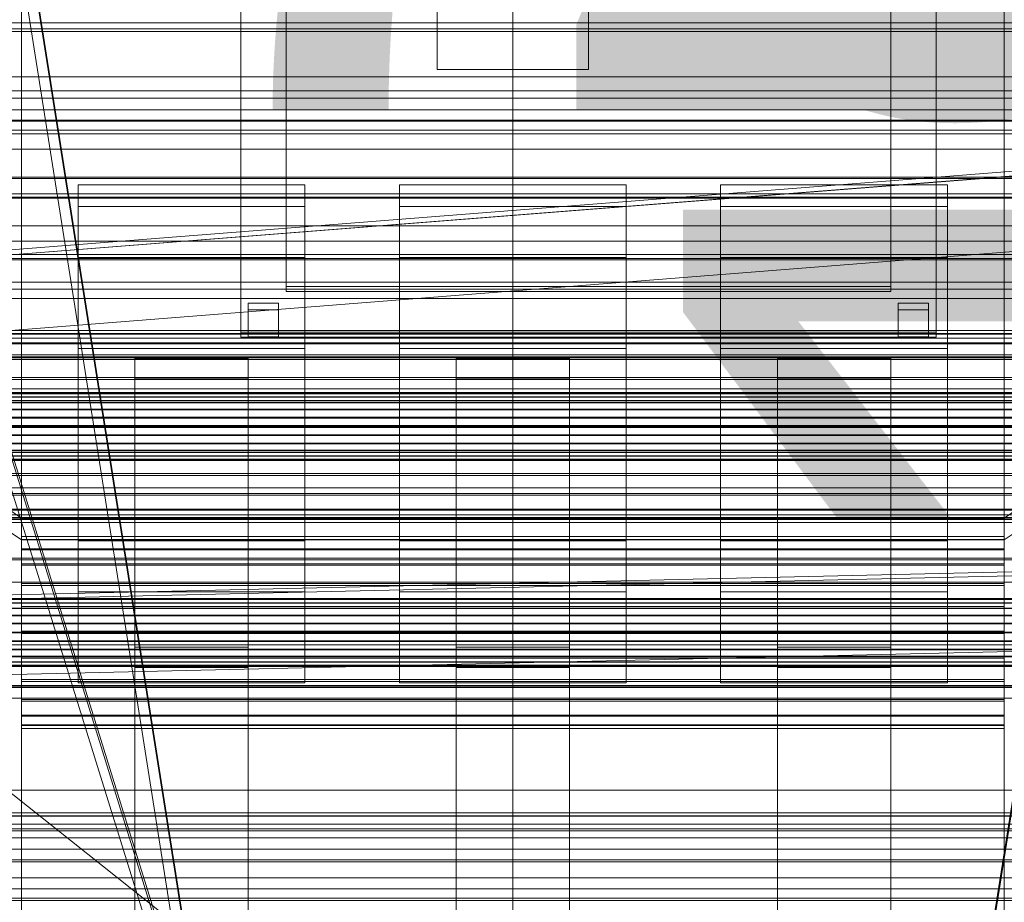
# Model space of a CAD drawing. Header units: millimetres. Extents: x -3490 to 61924, y -72580 to 6847.
# Tile 98 of 256: x -130 to 130, y -35410 to -35176. Entities that reach past the tile are written whole.
import ezdxf

# ---------------------------------------------------------------- set-up
doc = ezdxf.new("R2010")
doc.units = ezdxf.units.MM
for name, color, linetype, lineweight in [('COTAS_O', 1, 'Continuous', 0), ('COTAS_P', 1, 'Continuous', 0), ('frontal_bajante_movil', 7, 'Continuous', 0), ('frontal_briquetadora', 7, 'Continuous', 0), ('frontal_C01', 7, 'Continuous', 0), ('frontal_C02', 7, 'Continuous', 0), ('frontal_C03', 7, 'Continuous', 0), ('frontal_mix-C02', 7, 'Continuous', 0), ('frontal_secador', 7, 'Continuous', 0), ('frontal_tolva-C01', 7, 'Continuous', 0)]:
    doc.layers.add(name, color=color, linetype=linetype, lineweight=lineweight)
doc.dimstyles.new('R19_100', dxfattribs={"dimtxt": 250, "dimasz": 150, "dimexe": 150, "dimexo": 80, "dimgap": 100, "dimtad": 1, "dimtih": 1, "dimtoh": 1, "dimdsep": 46, "dimcen": 0.09, "dimadec": 0, "dimazin": 0, "dimtfac": 1, "dimtdec": 4, "dimtofl": 0, "dimtmove": 0, "dimatfit": 3, "dimfxl": 1, "dimtolj": 1, "dimtzin": 0, "dimarcsym": 0})

# ---------------------------------------------------------------- blocks, each defined once
blk = doc.blocks.new('DIM_R29_52')
at = {"layer": 'COTAS_P'}
for p, q in [((-1750, -34600), (-1600, -34555)), ((2600, -34600), (2450, -34555)), ((-1750, -35500), (-1750, -34600)), ((-1750, -34600), (2600, -34600)), ((-1750, -34600), (-1600, -34645)), ((2600, -34600), (2450, -34645)), ((2600, -35500), (2600, -34600))]:
    blk.add_line(p, q, dxfattribs=at)
blk.add_text('4350 P', height=250, dxfattribs=at).set_placement((425, -34500))
blk = doc.blocks.new('DIM_R29_63')
at = {"layer": 'COTAS_O'}
for p, q in [((-1480, -35300), (-1330, -35255)), ((490, -35300), (340, -35255)), ((-1480, -36000), (-1480, -35300)), ((-1480, -35300), (490, -35300)), ((-1480, -35300), (-1330, -35345)), ((490, -35300), (340, -35345)), ((490, -36000), (490, -35300))]:
    blk.add_line(p, q, dxfattribs=at)
blk.add_text('1970 O', height=250, dxfattribs=at).set_placement((-495, -35200))
blk = doc.blocks.new('DIM_R29_65')
at = {"layer": 'COTAS_O'}
for p, q in [((-1400, -35300), (-1250, -35255)), ((1400, -35300), (1250, -35255)), ((-1400, -36000), (-1400, -35300)), ((-1400, -35300), (1400, -35300)), ((-1400, -35300), (-1250, -35345)), ((1400, -35300), (1250, -35345)), ((1400, -36000), (1400, -35300))]:
    blk.add_line(p, q, dxfattribs=at)
blk.add_text('2800 O', height=250, dxfattribs=at).set_placement((0, -35200))
blk = doc.blocks.new('DIM_R29_66')
at = {"layer": 'COTAS_P'}
for p, q in [((-305, -34680), (395, -34680)), ((395, -34680), (350, -34830)), ((395, -36000), (395, -34680)), ((395, -34680), (440, -34830)), ((395, -36000), (350, -35850)), ((395, -36000), (440, -35850)), ((-305, -36000), (395, -36000))]:
    blk.add_line(p, q, dxfattribs=at)
blk.add_text('1320 P', height=250, rotation=90, dxfattribs=at).set_placement((295, -35340))
blk = doc.blocks.new('DIM_R29_67')
at = {"layer": 'COTAS_P'}
for p, q in [((-305, -35300), (-155, -35255)), ((345, -35300), (195, -35255)), ((-305, -36000), (-305, -35300)), ((-305, -35300), (345, -35300)), ((-305, -35300), (-155, -35345)), ((345, -35300), (195, -35345)), ((345, -36000), (345, -35300))]:
    blk.add_line(p, q, dxfattribs=at)
blk.add_text('650 P', height=250, dxfattribs=at).set_placement((20, -35200))

msp = doc.modelspace()

# ---------------------------------------------------------------- linework, layer by layer
at = {"layer": 'frontal_bajante_movil'}
for p, q in [((-82.939, -35460.565), (-170.939, -34903.924)), ((-168, -34903.359), (-80, -35460)), ((-168, -34904.675), (-80, -35461.315)), ((120, -35460), (208, -34903.359)), ((120, -35461.315), (208, -34904.675)), ((-72, -35129.419), (-72, -35258.837)), ((-72, -35260.153), (-72, -35130.734)), ((112, -35258.837), (112, -35129.419)), ((112, -35130.734), (112, -35260.153)), ((-60, -35138.888), (-60, -35246.737)), ((100, -35246.737), (100, -35138.888)), ((-60, -35248.052), (-60, -35140.203)), ((100, -35140.203), (100, -35248.052)), ((-170.939, -35177.54), (-82.939, -35460.565)), ((-80, -35460), (-168, -35176.975)), ((208, -35176.975), (-168, -35176.975)), ((-168, -35178.586), (208, -35178.586)), ((-80, -35461.611), (-168, -35178.586)), ((-60, -35246.737), (100, -35246.737)), ((-60, -35248.052), (-60, -35246.737)), ((100, -35248.052), (-60, -35248.052)), ((100, -35248.052), (100, -35246.737)), ((-70, -35251.165), (-70, -35258.355)), ((-62, -35251.165), (-70, -35251.165)), ((-70, -35252.919), (-70, -35251.165)), ((-62, -35258.355), (-62, -35251.165)), ((-62, -35251.165), (-62, -35252.919)), ((102, -35251.165), (102, -35258.355)), ((110, -35251.165), (102, -35251.165)), ((102, -35252.919), (102, -35251.165)), ((110, -35258.355), (110, -35251.165)), ((110, -35251.165), (110, -35252.919)), ((-70, -35252.919), (-62, -35252.919)), ((-70, -35260.109), (-70, -35252.919)), ((-62, -35252.919), (-62, -35260.109)), ((102, -35252.919), (110, -35252.919)), ((102, -35260.109), (102, -35252.919)), ((110, -35252.919), (110, -35260.109)), ((-72, -35258.837), (112, -35258.837)), ((-72, -35258.837), (-72, -35260.153)), ((-70, -35258.355), (-62, -35258.355)), ((-70, -35258.355), (-70, -35260.109)), ((-62, -35258.355), (-62, -35260.109)), ((102, -35258.355), (110, -35258.355)), ((102, -35258.355), (102, -35260.109)), ((110, -35258.355), (110, -35260.109)), ((112, -35258.837), (112, -35260.153)), ((112, -35260.153), (-72, -35260.153)), ((-62, -35260.109), (-70, -35260.109)), ((110, -35260.109), (102, -35260.109)), ((-305, -35325), (345, -35325)), ((220, -35347.232), (-180, -35347.232)), ((223, -35352.87), (-183, -35352.87)), ((-180, -35352.87), (220, -35352.87)), ((-183, -35355.689), (223, -35355.689)), ((-305, -35380), (345, -35380)), ((-305, -35386), (345, -35386)), ((-305, -35389), (345, -35389)), ((-245, -35389), (285, -35389))]:
    msp.add_line(p, q, dxfattribs=at)
at = {"layer": 'frontal_briquetadora'}
msp.add_line((-674.804, -34950), (340, -35756.525), dxfattribs=at)
at = {"layer": 'frontal_C01'}
for p, q in [((-130, -35308.031), (-130, -35045.418)), ((0, -35308.031), (0, -35045.418)), ((130, -35308.031), (130, -35045.418)), ((-130, -35051.199), (-130, -35313.812)), ((0, -35051.199), (0, -35313.812)), ((130, -35051.199), (130, -35313.812)), ((430, -35205.382), (-430, -35205.382)), ((430, -35210.382), (-430, -35210.382)), ((-115, -35308.257), (-115, -35219.826)), ((-115, -35219.826), (-55, -35219.826)), ((-115, -35225.603), (-115, -35219.826)), ((-55, -35219.826), (-55, -35308.257)), ((-55, -35219.826), (-55, -35225.603)), ((-30, -35308.257), (-30, -35219.826)), ((-30, -35219.826), (30, -35219.826)), ((-30, -35225.603), (-30, -35219.826)), ((30, -35219.826), (30, -35308.257)), ((30, -35219.826), (30, -35225.603)), ((55, -35308.257), (55, -35219.826)), ((55, -35219.826), (115, -35219.826)), ((55, -35225.603), (55, -35219.826)), ((115, -35219.826), (115, -35308.257)), ((115, -35219.826), (115, -35225.603)), ((-115, -35314.034), (-115, -35225.603)), ((-115, -35225.603), (-55, -35225.603)), ((-115, -35239.085), (-115, -35225.603)), ((-55, -35225.603), (-55, -35314.034)), ((-55, -35225.603), (-55, -35239.085)), ((-30, -35314.034), (-30, -35225.603)), ((-30, -35225.603), (30, -35225.603)), ((-30, -35239.085), (-30, -35225.603)), ((30, -35225.603), (30, -35314.034)), ((30, -35225.603), (30, -35239.085)), ((55, -35314.034), (55, -35225.603)), ((55, -35225.603), (115, -35225.603)), ((55, -35239.085), (55, -35225.603)), ((115, -35225.603), (115, -35314.034)), ((115, -35225.603), (115, -35239.085)), ((-115, -35327.516), (-115, -35239.085)), ((-115, -35239.085), (-55, -35239.085)), ((-115, -35263.159), (-115, -35239.085)), ((-55, -35239.085), (-55, -35327.516)), ((-55, -35239.085), (-55, -35263.159)), ((-30, -35327.516), (-30, -35239.085)), ((-30, -35239.085), (30, -35239.085)), ((-30, -35263.159), (-30, -35239.085)), ((30, -35239.085), (30, -35327.516)), ((30, -35239.085), (30, -35263.159)), ((55, -35327.516), (55, -35239.085)), ((55, -35239.085), (115, -35239.085)), ((55, -35263.159), (55, -35239.085)), ((115, -35239.085), (115, -35327.516)), ((115, -35239.085), (115, -35263.159)), ((-130, -35308.031), (-228.298, -35241.719)), ((228.298, -35241.719), (130, -35308.031)), ((-228.298, -35247.5), (-130, -35313.812)), ((130, -35313.812), (228.298, -35247.5)), ((-311.15, -35258.389), (311.15, -35258.389)), ((430, -35260.382), (-430, -35260.382)), ((-311.15, -35259.18), (311.15, -35259.18)), ((-311.15, -35259.328), (311.15, -35259.328)), ((-311.15, -35261.649), (311.15, -35261.649)), ((-311.15, -35261.933), (311.15, -35261.933)), ((-55, -35263.159), (-115, -35263.159)), ((-115, -35263.159), (-115, -35351.59)), ((-55, -35351.59), (-55, -35263.159)), ((30, -35263.159), (-30, -35263.159)), ((-30, -35263.159), (-30, -35351.59)), ((30, -35351.59), (30, -35263.159)), ((115, -35263.159), (55, -35263.159)), ((55, -35263.159), (55, -35351.59)), ((115, -35351.59), (115, -35263.159)), ((430, -35265.382), (-430, -35265.382)), ((-311.15, -35265.626), (311.15, -35265.626)), ((-311.15, -35266.029), (311.15, -35266.029)), ((-100, -35271.198), (-100, -35265.806)), ((-100, -35265.806), (-70, -35265.806)), ((-100, -35666.702), (-100, -35265.806)), ((-70, -35265.806), (-70, -35271.198)), ((-70, -35265.806), (-70, -35666.702)), ((-15, -35271.198), (-15, -35265.806)), ((-15, -35265.806), (15, -35265.806)), ((-15, -35666.702), (-15, -35265.806)), ((15, -35265.806), (15, -35271.198)), ((15, -35265.806), (15, -35666.702)), ((70, -35271.198), (70, -35265.806)), ((70, -35265.806), (100, -35265.806)), ((70, -35666.702), (70, -35265.806)), ((100, -35265.806), (100, -35271.198)), ((100, -35265.806), (100, -35666.702)), ((-311.15, -35270.841), (311.15, -35270.841)), ((-311.15, -35271.334), (311.15, -35271.334)), ((-70, -35271.198), (-100, -35271.198)), ((-100, -35271.198), (-100, -35672.095)), ((-70, -35672.095), (-70, -35271.198)), ((15, -35271.198), (-15, -35271.198)), ((-15, -35271.198), (-15, -35672.095)), ((15, -35672.095), (15, -35271.198)), ((100, -35271.198), (70, -35271.198)), ((70, -35271.198), (70, -35672.095)), ((100, -35672.095), (100, -35271.198)), ((-440, -35274.788), (440, -35274.788)), ((-440, -35275.068), (440, -35275.068)), ((-440, -35275.12), (440, -35275.12)), ((-440, -35275.943), (440, -35275.943)), ((-440, -35276.044), (440, -35276.044)), ((-440, -35277.352), (440, -35277.352)), ((311.15, -35276.939), (-311.15, -35276.939)), ((-440, -35277.495), (440, -35277.495)), ((-440, -35279.2), (440, -35279.2)), ((-440, -35279.374), (440, -35279.374)), ((-311.15, -35277.488), (311.15, -35277.488)), ((440, -35281.36), (-440, -35281.36)), ((-440, -35281.555), (440, -35281.555)), ((-440, -35283.686), (440, -35283.686)), ((-440, -35283.888), (440, -35283.888)), ((-311.15, -35283.503), (311.15, -35283.503)), ((-311.15, -35284.071), (311.15, -35284.071)), ((-440, -35286.019), (440, -35286.019)), ((-440, -35286.213), (440, -35286.213)), ((-440, -35288.199), (440, -35288.199)), ((-440, -35288.374), (440, -35288.374)), ((-440, -35290.079), (440, -35290.079)), ((-440, -35290.222), (440, -35290.222)), ((-311.15, -35290.086), (311.15, -35290.086)), ((-440, -35291.53), (440, -35291.53)), ((-440, -35291.631), (440, -35291.631)), ((-440, -35292.454), (440, -35292.454)), ((-440, -35292.506), (440, -35292.506)), ((-440, -35292.786), (440, -35292.786)), ((-311.15, -35290.635), (311.15, -35290.635)), ((-311.15, -35296.24), (311.15, -35296.24)), ((-311.15, -35296.732), (311.15, -35296.732)), ((-311.15, -35301.545), (311.15, -35301.545)), ((-311.15, -35301.947), (311.15, -35301.947)), ((-311.15, -35305.64), (311.15, -35305.64)), ((-311.15, -35305.925), (311.15, -35305.925)), ((-450, -35307.834), (450, -35307.834)), ((-311.15, -35308.246), (311.15, -35308.246)), ((-311.15, -35308.394), (311.15, -35308.394)), ((-130, -35565.195), (-130, -35308.031)), ((0, -35308.031), (-130, -35308.031)), ((-55, -35308.257), (-115, -35308.257)), ((-115, -35308.257), (-115, -35314.034)), ((-55, -35314.034), (-55, -35308.257)), ((30, -35308.257), (-30, -35308.257)), ((-30, -35308.257), (-30, -35314.034)), ((0, -35565.195), (0, -35308.031)), ((130, -35308.031), (0, -35308.031)), ((30, -35314.034), (30, -35308.257)), ((115, -35308.257), (55, -35308.257)), ((55, -35308.257), (55, -35314.034)), ((115, -35314.034), (115, -35308.257)), ((130, -35565.195), (130, -35308.031)), ((-311.15, -35309.185), (311.15, -35309.185)), ((-130, -35313.812), (-130, -35312.873)), ((-130, -35312.873), (-130, -35313.665)), ((-130, -35312.873), (130, -35312.873)), ((-130, -35313.665), (-130, -35316.133)), ((-130, -35313.665), (130, -35313.665)), ((-130, -35313.812), (-130, -35570.976)), ((-130, -35313.812), (0, -35313.812)), ((-130, -35316.418), (-130, -35313.812)), ((-130, -35313.812), (130, -35313.812)), ((0, -35313.812), (0, -35570.976)), ((0, -35313.812), (130, -35313.812)), ((130, -35313.665), (130, -35312.873)), ((130, -35312.873), (130, -35313.812)), ((130, -35316.133), (130, -35313.665)), ((130, -35313.812), (130, -35570.976)), ((130, -35313.812), (130, -35316.418)), ((-130, -35316.133), (-130, -35320.111)), ((-130, -35316.133), (130, -35316.133)), ((-130, -35320.513), (-130, -35316.418)), ((-130, -35316.418), (130, -35316.418)), ((-55, -35314.034), (-115, -35314.034)), ((-115, -35314.034), (-115, -35327.516)), ((-55, -35327.516), (-55, -35314.034)), ((30, -35314.034), (-30, -35314.034)), ((-30, -35314.034), (-30, -35327.516)), ((30, -35327.516), (30, -35314.034)), ((115, -35314.034), (55, -35314.034)), ((55, -35314.034), (55, -35327.516)), ((115, -35327.516), (115, -35314.034)), ((130, -35320.111), (130, -35316.133)), ((130, -35316.418), (130, -35320.513)), ((450, -35318.618), (-450, -35318.618)), ((-130, -35320.111), (-130, -35325.326)), ((-130, -35320.111), (130, -35320.111)), ((-130, -35325.818), (-130, -35320.513)), ((-130, -35320.513), (130, -35320.513)), ((130, -35325.326), (130, -35320.111)), ((130, -35320.513), (130, -35325.818)), ((-130, -35325.326), (-130, -35331.423)), ((-130, -35325.326), (130, -35325.326)), ((-130, -35331.972), (-130, -35325.818)), ((-130, -35325.818), (130, -35325.818)), ((130, -35331.423), (130, -35325.326)), ((130, -35325.818), (130, -35331.972)), ((-148, -35329.272), (148, -35329.272)), ((-55, -35327.516), (-115, -35327.516)), ((-115, -35327.516), (-115, -35351.59)), ((-55, -35351.59), (-55, -35327.516)), ((30, -35327.516), (-30, -35327.516)), ((-30, -35327.516), (-30, -35351.59)), ((30, -35351.59), (30, -35327.516)), ((115, -35327.516), (55, -35327.516)), ((55, -35327.516), (55, -35351.59)), ((115, -35351.59), (115, -35327.516)), ((-148, -35329.552), (148, -35329.552)), ((-148, -35329.604), (148, -35329.604)), ((-148, -35330.427), (148, -35330.427)), ((-148, -35330.528), (148, -35330.528)), ((-148, -35331.836), (148, -35331.836)), ((-148, -35331.979), (148, -35331.979)), ((-130, -35331.423), (-130, -35337.987)), ((130, -35331.423), (-130, -35331.423)), ((-130, -35338.555), (-130, -35331.972)), ((-130, -35331.972), (130, -35331.972)), ((130, -35337.987), (130, -35331.423)), ((130, -35331.972), (130, -35338.555)), ((-148, -35333.684), (148, -35333.684)), ((-148, -35333.859), (148, -35333.859)), ((148, -35335.845), (-148, -35335.845)), ((-148, -35336.039), (148, -35336.039)), ((-148, -35338.17), (148, -35338.17)), ((-148, -35338.372), (148, -35338.372)), ((-130, -35337.987), (-130, -35344.57)), ((-130, -35337.987), (130, -35337.987)), ((-130, -35345.119), (-130, -35338.555)), ((-130, -35338.555), (130, -35338.555)), ((130, -35344.57), (130, -35337.987)), ((130, -35338.555), (130, -35345.119)), ((450, -35341.538), (-450, -35341.538)), ((-148, -35340.503), (148, -35340.503)), ((-148, -35340.698), (148, -35340.698)), ((-100, -35347.571), (-100, -35342.178)), ((-100, -35342.178), (-70, -35342.178)), ((-100, -35743.543), (-100, -35342.178)), ((-70, -35342.178), (-70, -35347.571)), ((-70, -35342.178), (-70, -35743.543)), ((-15, -35347.571), (-15, -35342.178)), ((-15, -35342.178), (15, -35342.178)), ((-15, -35743.543), (-15, -35342.178)), ((15, -35342.178), (15, -35347.571)), ((15, -35342.178), (15, -35743.543)), ((70, -35347.571), (70, -35342.178)), ((70, -35342.178), (100, -35342.178)), ((70, -35743.543), (70, -35342.178)), ((100, -35342.178), (100, -35347.571)), ((100, -35342.178), (100, -35743.543)), ((-148, -35342.684), (148, -35342.684)), ((-148, -35342.858), (148, -35342.858)), ((-148, -35344.563), (148, -35344.563)), ((-148, -35344.706), (148, -35344.706)), ((-130, -35344.57), (-130, -35350.724)), ((-130, -35344.57), (130, -35344.57)), ((-130, -35351.217), (-130, -35345.119)), ((-130, -35345.119), (130, -35345.119)), ((130, -35350.724), (130, -35344.57)), ((130, -35345.119), (130, -35351.217)), ((-148, -35346.014), (148, -35346.014)), ((-148, -35346.115), (148, -35346.115)), ((-148, -35346.938), (148, -35346.938)), ((-148, -35346.99), (148, -35346.99)), ((-148, -35347.271), (148, -35347.271)), ((-70, -35347.571), (-100, -35347.571)), ((-100, -35347.571), (-100, -35748.935)), ((-70, -35748.935), (-70, -35347.571)), ((15, -35347.571), (-15, -35347.571)), ((-15, -35347.571), (-15, -35748.935)), ((15, -35748.935), (15, -35347.571)), ((100, -35347.571), (70, -35347.571)), ((70, -35347.571), (70, -35748.935)), ((100, -35748.935), (100, -35347.571)), ((-450, -35352.322), (450, -35352.322)), ((-130, -35350.724), (-130, -35356.029)), ((-130, -35350.724), (130, -35350.724)), ((-130, -35356.432), (-130, -35351.217)), ((-130, -35351.217), (130, -35351.217)), ((-115, -35351.59), (-55, -35351.59)), ((-30, -35351.59), (30, -35351.59)), ((55, -35351.59), (115, -35351.59)), ((130, -35356.029), (130, -35350.724)), ((130, -35351.217), (130, -35356.432)), ((-130, -35356.029), (-130, -35360.125)), ((-130, -35356.029), (130, -35356.029)), ((-130, -35360.409), (-130, -35356.432)), ((-130, -35356.432), (130, -35356.432)), ((130, -35360.125), (130, -35356.029)), ((130, -35356.432), (130, -35360.409)), ((-130, -35360.125), (-130, -35362.731)), ((-130, -35360.125), (130, -35360.125)), ((-130, -35362.878), (-130, -35360.409)), ((-130, -35360.409), (130, -35360.409)), ((130, -35362.731), (130, -35360.125)), ((130, -35360.409), (130, -35362.878)), ((-130, -35362.731), (-130, -35363.67)), ((-130, -35362.731), (130, -35362.731)), ((-130, -35363.67), (-130, -35362.878)), ((-130, -35362.878), (130, -35362.878)), ((130, -35363.67), (130, -35362.731)), ((130, -35362.878), (130, -35363.67)), ((-130, -35363.67), (130, -35363.67)), ((-425, -35398.445), (425, -35398.445))]:
    msp.add_line(p, q, dxfattribs=at)
at = {"layer": 'frontal_C02'}
for p, q in [((-130, -35386.887), (-130, -35102.421)), ((0, -35386.887), (0, -35102.421)), ((130, -35386.887), (130, -35102.421)), ((-130, -35108.151), (-130, -35392.618)), ((0, -35108.151), (0, -35392.618)), ((130, -35108.151), (130, -35392.618)), ((-425, -35191.263), (425, -35191.263)), ((425, -35202.717), (-425, -35202.717)), ((425, -35206.404), (-425, -35206.404)), ((-425, -35217.858), (425, -35217.858)), ((-450, -35307.157), (450, -35307.157)), ((450, -35319.079), (-450, -35319.079)), ((450, -35340.567), (-450, -35340.567)), ((-450, -35352.489), (450, -35352.489)), ((-300, -35386.799), (300, -35386.799)), ((-250, -35386.887), (-130, -35386.887)), ((-130, -35386.887), (0, -35386.887)), ((-130, -35392.618), (-130, -35386.887)), ((0, -35386.887), (130, -35386.887)), ((0, -35392.618), (0, -35386.887)), ((130, -35386.887), (250, -35386.887)), ((130, -35392.618), (130, -35386.887)), ((300, -35390.233), (-300, -35390.233)), ((300, -35390.743), (-300, -35390.743)), ((-130, -35392.618), (-250, -35392.618)), ((0, -35392.618), (-130, -35392.618)), ((130, -35392.618), (0, -35392.618)), ((250, -35392.618), (130, -35392.618)), ((-300, -35395.596), (300, -35395.596))]:
    msp.add_line(p, q, dxfattribs=at)
at = {"layer": 'frontal_C03'}
for p, q in [((1250, -35179.274), (-1250, -35179.274)), ((1250, -35196.913), (-1250, -35196.913)), ((1250, -35203.025), (-1250, -35203.025)), ((1250, -35218.172), (-1250, -35218.172)), ((1250, -35223.162), (-1250, -35223.162)), ((-1500, -35230.719), (1500, -35230.719)), ((1250, -35234.784), (-1250, -35234.784)), ((1500, -35239.702), (-1500, -35239.702)), ((1250, -35238.313), (-1250, -35238.313)), ((1250, -35245.619), (-1250, -35245.619)), ((1250, -35247.446), (-1250, -35247.446)), ((1250, -35249.938), (-1250, -35249.938)), ((1500, -35264.825), (-1500, -35264.825)), ((-1500, -35273.808), (1500, -35273.808)), ((1530, -35409.158), (-1530, -35409.158)), ((-1500, -35408.612), (1500, -35408.612))]:
    msp.add_line(p, q, dxfattribs=at)
at = {"layer": 'frontal_mix-C02'}
for p, q in [((-170.074, -35241.303), (169.926, -35214.568)), ((170, -35213.269), (-170, -35240.004)), ((-170, -35241.303), (170, -35214.568)), ((169.926, -35234.568), (-170.074, -35261.303)), ((-170, -35261.303), (170, -35234.568)), ((-170, -35329.168), (170, -35321.395)), ((170, -35322.458), (-170, -35330.23)), ((170.021, -35322.458), (-169.979, -35330.23)), ((170, -35342.458), (-170, -35350.23)), ((-169.979, -35350.23), (170.021, -35342.458))]:
    msp.add_line(p, q, dxfattribs=at)
at = {"layer": 'frontal_secador'}
for p, q in [((-20, -35189.355), (-20, -34929.355)), ((20, -34929.355), (20, -35189.355)), ((-20, -35189.355), (-20, -35161.071)), ((20, -35189.355), (20, -35161.071)), ((20, -35189.355), (-20, -35189.355)), ((-1250, -35195), (1250, -35195)), ((-1250, -35200), (1250, -35200)), ((-1250, -35399), (1250, -35399)), ((-1250, -35403.243), (1250, -35403.243)), ((1250, -35406.071), (-1250, -35406.071))]:
    msp.add_line(p, q, dxfattribs=at)
at = {"layer": 'frontal_tolva-C01'}
for p, q in [((-225, -35222.279), (225, -35222.279)), ((-225, -35223.388), (225, -35223.388)), ((225, -35239.388), (-225, -35239.388))]:
    msp.add_line(p, q, dxfattribs=at)

# ---------------------------------------------------------------- dimensions: what is measured, and where the dimension line sits
at = {"layer": 'COTAS_O'}
for p1, p2, picture, middle in [((-1480, -36000), (490, -36000), 'DIM_R29_63', (-495, -35300)), ((-1400, -36000), (1400, -36000), 'DIM_R29_65', (0, -35300))]:
    dim = msp.add_aligned_dim(p1=p1, p2=p2, distance=700, text='<> O', dimstyle='R19_100', dxfattribs=at)
    dim.commit()
    dim.dimension.update_dxf_attribs({"geometry": picture, "text_midpoint": middle})
at = {"layer": 'COTAS_P'}
for p1, p2, distance, picture, middle in [((-1750, -35500), (2600, -35500), 900, 'DIM_R29_52', (425, -34600)), ((-305, -36000), (-305, -34680), -700, 'DIM_R29_66', (395, -35340)), ((-305, -36000), (345, -36000), 700, 'DIM_R29_67', (20, -35300))]:
    dim = msp.add_aligned_dim(p1=p1, p2=p2, distance=distance, text='<> P', dimstyle='R19_100', dxfattribs=at)
    dim.commit()
    dim.dimension.update_dxf_attribs({"geometry": picture, "text_midpoint": middle})

doc.saveas('drawing.dxf')
